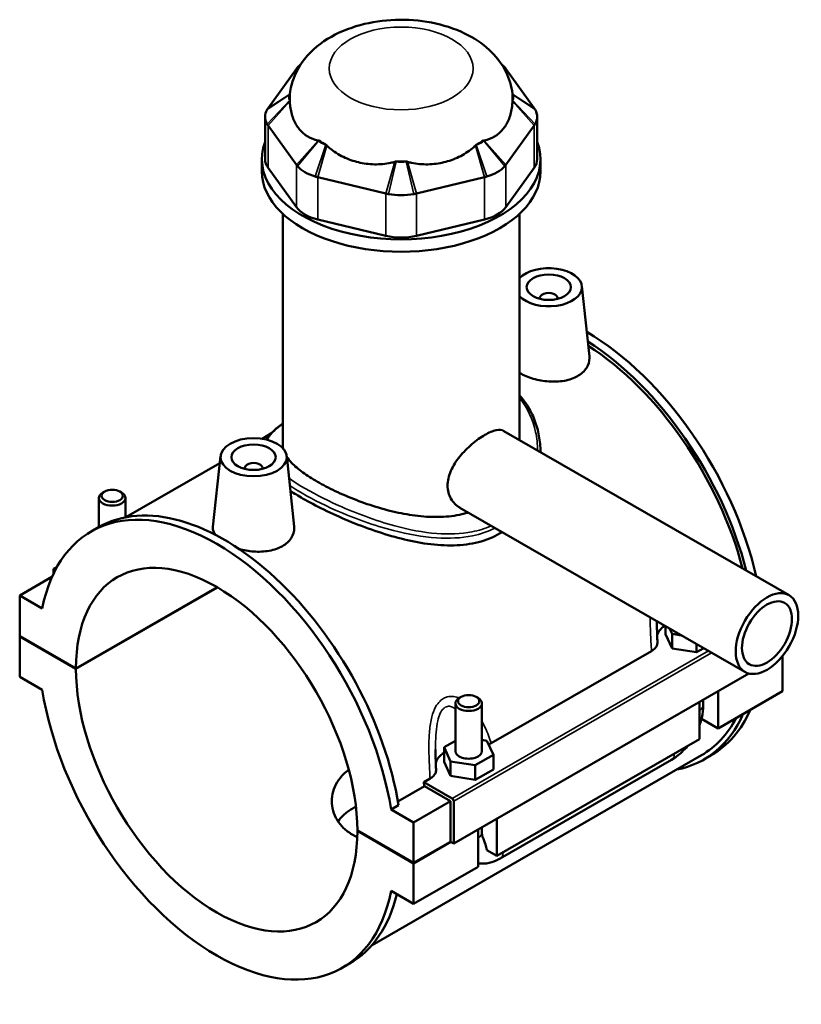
# Model space of a CAD drawing. Header units: millimetres. Extents: x 0 to 898, y -421 to 954.
# Tile 7 of 7: x 646 to 823, y 731 to 954. Entities that reach past the tile are written whole.
import ezdxf

# ---------------------------------------------------------------- set-up
doc = ezdxf.new("R2010")
doc.units = ezdxf.units.MM
doc.layers.add('Visible (ANSI)', color=7, linetype='Continuous', lineweight=50)
doc.layers.add('Visible Narrow (ANSI)', color=7, linetype='Continuous', lineweight=35)

msp = doc.modelspace()

# ---------------------------------------------------------------- linework, layer by layer
at = {"layer": 'Visible (ANSI)'}
for p, q in [((708.409, 942.57), (702.036, 933.71)), ((762.183, 933.71), (755.81, 942.57)), ((701.351, 931.727), (701.351, 922.162)), ((762.868, 931.727), (762.868, 922.162)), ((702.036, 929.743), (708.409, 920.884)), ((755.81, 920.884), (762.183, 929.743)), ((700.61, 919.366), (700.61, 922.162)), ((763.61, 919.366), (763.61, 922.162)), ((708.409, 911.318), (702.036, 920.178)), ((762.183, 920.178), (755.81, 911.318)), ((713.28, 918.079), (728.665, 914.409)), ((735.554, 914.409), (750.939, 918.079)), ((705.335, 857.524), (705.335, 909.81)), ((728.665, 904.843), (713.28, 908.513)), ((750.939, 908.513), (735.554, 904.843)), ((758.885, 858.667), (758.885, 909.81)), ((772.971, 893.477), (774.676, 877.568)), ((763.485, 890.759), (763.485, 890.572)), ((767.485, 890.759), (767.485, 890.572)), ((702.644, 860.098), (700.647, 858.948)), ((755.363, 860.695), (819.831, 823.57)), ((691.248, 855.038), (689.534, 839.051)), ((706.22, 855.038), (707.926, 839.129)), ((691.077, 853.437), (669.832, 841.203)), ((696.734, 852.133), (696.734, 852.319)), ((700.734, 852.133), (700.734, 852.319)), ((665.069, 847.012), (664.643, 846.765)), ((668.476, 847.012), (668.902, 846.765)), ((663.773, 839.001), (663.773, 845.548)), ((669.773, 841.192), (669.773, 845.548)), ((745.382, 843.363), (809.851, 806.238)), ((661.987, 837.974), (663.656, 838.935)), ((654.281, 829.993), (653.479, 829.531)), ((653.479, 829.531), (653.899, 829.29)), ((653.479, 828.452), (653.479, 829.531)), ((653.132, 827.699), (645.842, 823.502)), ((658.57, 807.016), (690.478, 825.39)), ((690.549, 825.349), (658.57, 806.934)), ((650.939, 820.567), (645.842, 823.502)), ((645.842, 823.502), (645.842, 814.345)), ((791.869, 814.756), (791.869, 816.593)), ((791.869, 814.756), (793.364, 811.544)), ((792.78, 816.069), (793.364, 814.814)), ((793.364, 814.814), (795.542, 814.478)), ((793.364, 811.544), (793.364, 814.814)), ((645.842, 814.345), (658.57, 807.016)), ((645.842, 814.264), (645.913, 814.304)), ((645.842, 814.264), (645.842, 805.107)), ((658.57, 806.934), (645.842, 814.264)), ((798.94, 810.684), (798.94, 812.521)), ((752.488, 790.092), (788.719, 810.955)), ((793.364, 811.544), (798.94, 810.684)), ((798.94, 810.684), (800.536, 811.602)), ((818.377, 809.86), (818.377, 801.849)), ((810.74, 805.876), (743.989, 767.436)), ((810.74, 805.882), (810.74, 805.876)), ((645.842, 805.107), (650.939, 802.172)), ((803.81, 801.885), (803.81, 793.461)), ((818.377, 801.849), (803.81, 793.461)), ((745.679, 800.592), (745.254, 800.344)), ((749.087, 800.592), (749.513, 800.344)), ((799.568, 791.018), (799.568, 799.442)), ((800.446, 798.771), (800.446, 799.948)), ((744.383, 799.127), (744.383, 788.336)), ((750.383, 799.127), (750.383, 788.336)), ((803.81, 793.461), (800.024, 795.641)), ((744.383, 790.68), (741.806, 789.196)), ((751.466, 790.687), (750.383, 790.854)), ((752.96, 787.475), (751.466, 790.687)), ((799.568, 791.018), (753.747, 764.632)), ((741.806, 789.196), (743.301, 785.985)), ((741.806, 785.926), (741.806, 789.196)), ((800.006, 787.384), (725.524, 744.492)), ((741.806, 785.926), (743.301, 782.715)), ((743.301, 782.715), (743.301, 785.985)), ((743.301, 785.985), (748.877, 785.124)), ((748.877, 785.124), (752.96, 787.475)), ((752.96, 784.205), (752.96, 787.475)), ((754.537, 764.058), (793.286, 786.373)), ((800.563, 786.417), (802.232, 787.378)), ((748.877, 781.854), (748.877, 785.124)), ((748.877, 781.854), (752.96, 784.205)), ((737.228, 781.304), (738.655, 782.126)), ((743.301, 782.715), (748.877, 781.854)), ((731.371, 776.938), (737.38, 780.398)), ((743.635, 777.614), (737.228, 781.304)), ((743.282, 777), (737.38, 780.398)), ((743.282, 777), (734.938, 772.195)), ((743.282, 767.844), (743.282, 777)), ((743.989, 767.436), (743.989, 777.002)), ((731.511, 776.091), (729.842, 775.13)), ((734.938, 772.195), (729.842, 775.13)), ((753.747, 773.056), (753.747, 764.632)), ((722.21, 770.368), (734.938, 763.039)), ((722.21, 770.286), (722.281, 770.327)), ((734.938, 762.957), (722.21, 770.286)), ((734.938, 763.039), (734.938, 772.195)), ((749.504, 762.189), (749.504, 770.612)), ((750.383, 771.118), (750.383, 769.941)), ((734.938, 763.039), (743.282, 767.844)), ((743.353, 767.803), (734.938, 762.957)), ((743.282, 767.844), (743.989, 767.436)), ((753.747, 764.632), (751.521, 765.913)), ((734.938, 753.8), (734.938, 762.957)), ((749.504, 762.189), (734.938, 753.8)), ((729.842, 756.735), (734.938, 753.8)), ((718.793, 739.329), (720.462, 740.29))]:
    msp.add_line(p, q, dxfattribs=at)
for centre, major_axis, ratio, start_param, end_param in [((716.724, 940.587), (-9, 0), 0.5758617, 5.6607199, 5.8189859), ((747.495, 940.587), (-9, 0), 0.5758617, 3.6057921, 3.7640581), ((710.351, 936.142), (-3.6, 0), 0.5758617, 5.9619866, 6.6043841), ((732.11, 936.142), (-25.2, 0), 0.5758617, 6.2380694, 6.3283012), ((753.868, 936.142), (3.6, 0), 0.5758617, 5.9619866, 6.6043841), ((732.11, 936.142), (25.2, 0), 0.5758617, 6.2380694, 6.3283012), ((710.351, 931.727), (-9, 0), 0.5758617, 5.9619866, 6.6043841), ((753.868, 931.727), (9, 0), 0.5758617, 5.9619866, 6.6043841), ((732.11, 922.162), (-31.5, 0), 0.5758617, 6.0657752, 9.642188), ((716.724, 927.282), (-3.6, 0), 0.5758617, 0.4641994, 1.1065969), ((732.11, 936.142), (25.2, 0), 0.5758617, 3.8818749, 3.9721067), ((747.495, 927.282), (-3.6, 0), 0.5758617, 2.0349957, 2.6773932), ((732.11, 936.142), (25.2, 0), 0.5758617, 5.4526712, 5.5429031), ((710.351, 922.162), (-9, 0), 0.5758617, 0, 0.3926991), ((732.11, 923.612), (-3.6, 0), 0.5758617, 1.2495976, 1.8919951), ((732.11, 936.142), (25.2, 0), 0.5758617, 4.6672731, 4.7575049), ((753.868, 922.162), (9, 0), 0.5758617, 5.8904862, 6.2831853), ((732.11, 919.366), (-31.5, 0), 0.5758617, 0, 3.1415927), ((716.724, 922.867), (9, 0), 0.5758617, 3.6057921, 4.2481896), ((747.495, 922.867), (9, 0), 0.5758617, 5.1765884, 5.8189859), ((732.11, 919.197), (9, 0), 0.5758617, 4.3911902, 5.0335877), ((716.724, 913.302), (-9, 0), 0.5758617, 0.3926991, 1.1780972), ((747.495, 913.302), (9, 0), 0.5758617, 5.1050881, 5.8904862), ((732.11, 909.632), (-9, 0), 0.5758617, 1.1780972, 1.9634954), ((765.485, 893.211), (7.5, 0), 0.5758617, 3.6364032, 8.9299674), ((765.485, 890.759), (-2, 0), 0.5758617, 2.9729035, 6.4518745), ((773.829, 836.7), (-28.403, 49.322), 0.5780931, 4.2201596, 5.4933515), ((772.16, 835.739), (28.403, -49.322), 0.5780931, 1.1219834, 2.3046252), ((772.16, 835.739), (-27.846, 48.355), 0.5780931, 4.2705392, 5.4424765), ((698.734, 852.319), (-2, 0), 0.5758617, 2.9729035, 6.4518745), ((690.39, 788.651), (-28.403, 49.322), 0.5780931, 4.1278945, 6.8715472), ((666.773, 845.548), (3, 0), 0.5758617, 2.360047, 7.0647309), ((692.059, 789.612), (-28.403, 49.322), 0.5780931, 4.1278945, 6.2831853), ((690.39, 788.651), (-22.456, 38.996), 0.5780931, 3.9300356, 7.0694061), ((797.446, 813.895), (-7.5, 0), 0.5758617, 5.5819745, 6.1525718), ((690.39, 788.651), (22.456, -38.996), 0.5780931, 3.9300356, 7.0694061), ((690.39, 788.651), (28.403, -49.322), 0.5780931, 4.1278945, 6.8715472), ((747.383, 799.127), (-3, 0), 0.5758617, 5.5016397, 10.2063236), ((773.829, 836.7), (28.403, -49.322), 0.5780931, 0, 0.3996067), ((772.16, 835.739), (28.403, -49.322), 0.5780931, 6.0848308, 6.682792), ((772.16, 835.739), (27.846, -48.355), 0.5780931, 0, 0.3492245), ((747.383, 788.336), (-3, 0), 0.5758617, 0, 3.1415927), ((747.383, 785.066), (-7.5, 0), 0.5758617, 5.5507827, 6.1525718), ((698.734, 793.456), (-27.846, 48.355), 0.5780931, 4.1319289, 4.1502614), ((743.635, 777.205), (0.25, -0.433), 0.5780931, 0.7873319, 2.3581282), ((692.059, 789.612), (28.403, -49.322), 0.5780931, 0, 0.5460328)]:
    msp.add_ellipse(centre, major_axis=major_axis, ratio=ratio, start_param=start_param, end_param=end_param, dxfattribs=at)
for centre, major_axis, ratio in [((765.485, 893.211), (-5, 0), 0.5758617), ((698.734, 854.772), (-7.5, 0), 0.5758617), ((698.734, 854.772), (-5, 0), 0.5758617), ((666.773, 846.038), (-2.4, 0), 0.5758617), ((814.841, 814.904), (-4.99, -8.666), 0.5780931), ((814.841, 814.904), (-3.992, -6.933), 0.5780931), ((747.383, 799.618), (-2.4, 0), 0.5758617)]:
    msp.add_ellipse(centre, major_axis=major_axis, ratio=ratio, dxfattribs=at)
for points, knots in [([(757.274, 936.949), (757.075, 938.686), (756.556, 940.354), (754.984, 943.544), (753.877, 945.015), (751.055, 947.869), (749.258, 949.128), (745.029, 951.372), (742.534, 952.243), (737.307, 953.41), (734.569, 953.689), (729.132, 953.649), (726.433, 953.337), (721.202, 952.095), (718.67, 951.163), (714.059, 948.567), (711.945, 946.922), (708.924, 943.078), (707.858, 941.088), (707.138, 938.237), (707.02, 937.597), (706.945, 936.949)], [0.8513112, 0.8513112, 0.8513112, 0.8513112, 1.0619114, 1.0619114, 1.3028846, 1.3028846, 1.6114684, 1.6114684, 1.9863637, 1.9863637, 2.3690266, 2.3690266, 2.7472286, 2.7472286, 3.1302564, 3.1302564, 3.5018295, 3.5018295, 3.7825112, 3.7825112, 3.8610778, 3.8610778, 3.8610778, 3.8610778]), ([(708.676, 942.907), (708.628, 942.852), (708.582, 942.796), (708.493, 942.684), (708.45, 942.627), (708.409, 942.57)], [0.321198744, 0.321198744, 0.321198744, 0.321198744, 0.356948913, 0.356948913, 0.392699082, 0.392699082, 0.392699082, 0.392699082]), ([(755.81, 942.57), (755.769, 942.627), (755.726, 942.684), (755.637, 942.796), (755.591, 942.852), (755.543, 942.907)], [-0.392699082, -0.392699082, -0.392699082, -0.392699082, -0.356948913, -0.356948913, -0.321198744, -0.321198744, -0.321198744, -0.321198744]), ([(706.939, 935.252), (706.945, 934.963), (706.961, 934.684), (707.068, 933.474), (707.274, 932.504), (707.904, 930.747), (708.328, 929.959), (708.788, 929.319), (709.249, 928.679), (709.831, 928.069), (711.162, 927.1), (711.911, 926.741), (712.863, 926.479), (713.083, 926.43), (713.312, 926.392)], [5.4257239, 5.4257239, 5.4257239, 5.4257239, 5.5225521, 5.5225521, 5.8835015, 5.8835015, 6.2444508, 6.2444508, 6.2444508, 6.6054001, 6.6054001, 6.9663495, 6.9663495, 7.0631777, 7.0631777, 7.0631777, 7.0631777]), ([(750.907, 926.392), (751.136, 926.43), (751.357, 926.479), (752.308, 926.741), (753.057, 927.1), (754.388, 928.069), (754.971, 928.679), (755.431, 929.319), (755.891, 929.959), (756.315, 930.747), (756.945, 932.504), (757.151, 933.474), (757.258, 934.684), (757.274, 934.963), (757.28, 935.252)], [5.4257239, 5.4257239, 5.4257239, 5.4257239, 5.5225521, 5.5225521, 5.8835015, 5.8835015, 6.2444508, 6.2444508, 6.2444508, 6.6054001, 6.6054001, 6.9663495, 6.9663495, 7.0631777, 7.0631777, 7.0631777, 7.0631777]), ([(702.036, 933.71), (701.995, 933.653), (701.956, 933.596), (701.881, 933.48), (701.845, 933.422), (701.811, 933.363)], [-0.392699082, -0.392699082, -0.392699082, -0.392699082, -0.356948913, -0.356948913, -0.321198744, -0.321198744, -0.321198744, -0.321198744]), ([(762.408, 933.363), (762.374, 933.422), (762.338, 933.48), (762.263, 933.596), (762.224, 933.653), (762.183, 933.71)], [0.321198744, 0.321198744, 0.321198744, 0.321198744, 0.356948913, 0.356948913, 0.392699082, 0.392699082, 0.392699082, 0.392699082]), ([(701.811, 930.091), (701.845, 930.032), (701.881, 929.974), (701.956, 929.858), (701.995, 929.801), (702.036, 929.743)], [0.321198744, 0.321198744, 0.321198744, 0.321198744, 0.356948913, 0.356948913, 0.392699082, 0.392699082, 0.392699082, 0.392699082]), ([(762.183, 929.743), (762.224, 929.801), (762.263, 929.858), (762.338, 929.974), (762.374, 930.032), (762.408, 930.091)], [-0.392699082, -0.392699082, -0.392699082, -0.392699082, -0.356948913, -0.356948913, -0.321198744, -0.321198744, -0.321198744, -0.321198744]), ([(715.311, 925.241), (715.548, 925.01), (715.791, 924.793), (716.894, 923.871), (717.935, 923.199), (720.157, 922.123), (721.338, 921.717), (722.449, 921.452), (723.561, 921.187), (724.808, 921.013), (727.32, 920.961), (728.587, 921.082), (730.039, 921.394), (730.366, 921.475), (730.696, 921.571)], [5.4257239, 5.4257239, 5.4257239, 5.4257239, 5.5225521, 5.5225521, 5.8835015, 5.8835015, 6.2444508, 6.2444508, 6.2444508, 6.6054001, 6.6054001, 6.9663495, 6.9663495, 7.0631777, 7.0631777, 7.0631777, 7.0631777]), ([(733.523, 921.571), (733.853, 921.475), (734.181, 921.394), (735.632, 921.082), (736.899, 920.961), (739.411, 921.013), (740.658, 921.187), (741.77, 921.452), (742.881, 921.717), (744.062, 922.123), (746.284, 923.199), (747.325, 923.871), (748.428, 924.793), (748.671, 925.01), (748.908, 925.241)], [5.4257239, 5.4257239, 5.4257239, 5.4257239, 5.5225521, 5.5225521, 5.8835015, 5.8835015, 6.2444508, 6.2444508, 6.2444508, 6.6054001, 6.6054001, 6.9663495, 6.9663495, 7.0631777, 7.0631777, 7.0631777, 7.0631777]), ([(708.409, 920.884), (708.45, 920.826), (708.493, 920.77), (708.582, 920.657), (708.628, 920.602), (708.676, 920.547)], [-0.392699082, -0.392699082, -0.392699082, -0.392699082, -0.356948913, -0.356948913, -0.321198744, -0.321198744, -0.321198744, -0.321198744]), ([(755.543, 920.547), (755.591, 920.602), (755.637, 920.657), (755.726, 920.77), (755.769, 920.826), (755.81, 920.884)], [0.321198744, 0.321198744, 0.321198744, 0.321198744, 0.356948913, 0.356948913, 0.392699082, 0.392699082, 0.392699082, 0.392699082]), ([(712.695, 918.233), (712.79, 918.205), (712.887, 918.178), (713.082, 918.127), (713.181, 918.102), (713.28, 918.079)], [0.321198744, 0.321198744, 0.321198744, 0.321198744, 0.356948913, 0.356948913, 0.392699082, 0.392699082, 0.392699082, 0.392699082]), ([(750.939, 918.079), (751.038, 918.102), (751.137, 918.127), (751.332, 918.178), (751.429, 918.205), (751.524, 918.233)], [-0.392699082, -0.392699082, -0.392699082, -0.392699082, -0.356948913, -0.356948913, -0.321198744, -0.321198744, -0.321198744, -0.321198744]), ([(728.665, 914.409), (728.764, 914.385), (728.864, 914.362), (729.065, 914.319), (729.166, 914.299), (729.268, 914.279)], [-0.392699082, -0.392699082, -0.392699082, -0.392699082, -0.356948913, -0.356948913, -0.321198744, -0.321198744, -0.321198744, -0.321198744]), ([(734.951, 914.279), (735.053, 914.299), (735.154, 914.319), (735.355, 914.362), (735.455, 914.385), (735.554, 914.409)], [0.321198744, 0.321198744, 0.321198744, 0.321198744, 0.356948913, 0.356948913, 0.392699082, 0.392699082, 0.392699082, 0.392699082]), ([(774.676, 877.568), (774.69, 877.442), (774.697, 877.317), (774.705, 876.449), (774.481, 875.653), (773.551, 874.223), (772.844, 873.591), (772.024, 873.118)], [4.81025427, 4.81025427, 4.81025427, 4.81025427, 4.86797352, 4.86797352, 5.21603007, 5.21603007, 5.56408661, 5.56408661, 5.56408661, 5.56408661]), ([(772.024, 873.118), (771.203, 872.646), (770.164, 872.272), (767.889, 871.857), (766.654, 871.813), (764.344, 871.979), (763.114, 872.199), (760.848, 872.863), (759.813, 873.305), (758.957, 873.798), (758.921, 873.819), (758.885, 873.84)], [0, 0, 0, 0, 0.3480565, 0.3480565, 0.6961131, 0.6961131, 1.0435674, 1.0435674, 1.3910217, 1.3910217, 1.4065725, 1.4065725, 1.4065725, 1.4065725]), ([(758.885, 868.809), (759.525, 868.083), (760.103, 867.311), (760.947, 865.978), (761.252, 865.44), (761.813, 864.321), (762.068, 863.74), (762.734, 861.997), (763.063, 860.805), (763.498, 858.391), (763.607, 857.17), (763.609, 855.946)], [25.0401219, 25.0401219, 25.0401219, 25.0401219, 25.3894936, 25.3894936, 25.6151084, 25.6151084, 25.8471043, 25.8471043, 26.2986542, 26.2986542, 26.7451456, 26.7451456, 26.7451456, 26.7451456]), ([(701.56, 858.773), (701.733, 859.033), (701.928, 859.29), (702.421, 859.874), (702.732, 860.2), (703.411, 860.844), (703.775, 861.162), (704.533, 861.776), (704.921, 862.072), (705.335, 862.373)], [17.74468277, 17.74468277, 17.74468277, 17.74468277, 17.95158482, 17.95158482, 18.2179907, 18.2179907, 18.47525647, 18.47525647, 18.71052621, 18.71052621, 18.71052621, 18.71052621]), ([(745.382, 843.363), (745.378, 843.365), (745.374, 843.368), (744.576, 843.83), (743.849, 844.537), (742.858, 846.284), (742.601, 847.322), (742.601, 849.398), (742.858, 850.558), (743.849, 852.833), (744.576, 853.951), (746.163, 855.912), (747.132, 856.891), (749.124, 858.586), (750.145, 859.302), (751.939, 860.335), (752.82, 860.714), (754.304, 861.023), (754.912, 860.955), (755.363, 860.695)], [2.2820593, 2.2820593, 2.2820593, 2.2820593, 2.2840282, 2.2840282, 2.6648906, 2.6648906, 3.0457531, 3.0457531, 3.4266155, 3.4266155, 3.807478, 3.807478, 4.1880538, 4.1880538, 4.5686296, 4.5686296, 4.9492054, 4.9492054, 5.3278123, 5.3278123, 5.3278123, 5.3278123]), ([(747.302, 842.258), (747.2, 842.227), (747.098, 842.196), (745.52, 841.742), (743.932, 841.469), (740.636, 841.217), (738.925, 841.238), (735.493, 841.516), (733.772, 841.773), (730.45, 842.436), (728.73, 842.866), (725.297, 843.882), (723.584, 844.468), (720.285, 845.735), (718.695, 846.417), (715.745, 847.81), (714.384, 848.521), (711.969, 849.912), (710.843, 850.633), (708.869, 852.075), (708.021, 852.797), (706.903, 853.963), (706.535, 854.416), (706.239, 854.861)], [0.4776105, 0.4776105, 0.4776105, 0.4776105, 0.5133642, 0.5133642, 1.0267285, 1.0267285, 1.5400927, 1.5400927, 2.053457, 2.053457, 2.565848, 2.565848, 3.0782389, 3.0782389, 3.5906299, 3.5906299, 4.1030209, 4.1030209, 4.6154119, 4.6154119, 5.1278028, 5.1278028, 5.4603119, 5.4603119, 5.4603119, 5.4603119]), ([(754.383, 837.504), (752.943, 836.675), (751.328, 836.021), (747.841, 835.129), (745.97, 834.889), (742.097, 834.784), (740.09, 834.917), (736.07, 835.462), (734.056, 835.873), (730.173, 836.851), (728.162, 837.453), (724.139, 838.824), (722.127, 839.593), (718.244, 841.215), (716.369, 842.07), (712.881, 843.784), (711.269, 844.643), (708.858, 846.031), (707.927, 846.6), (707.064, 847.164)], [0, 0, 0, 0, 0.6109084, 0.6109084, 1.2218167, 1.2218167, 1.8327251, 1.8327251, 2.4436335, 2.4436335, 3.0516077, 3.0516077, 3.659582, 3.659582, 4.2675563, 4.2675563, 4.8755305, 4.8755305, 5.2905117, 5.2905117, 5.2905117, 5.2905117]), ([(690.029, 837.254), (689.695, 837.759), (689.527, 838.278), (689.52, 838.863), (689.524, 838.957), (689.535, 839.051)], [4.57629419, 4.57629419, 4.57629419, 4.57629419, 4.86797352, 4.86797352, 4.92311764, 4.92311764, 4.92311764, 4.92311764]), ([(707.925, 839.129), (707.939, 839.003), (707.946, 838.878), (707.954, 838.01), (707.731, 837.214), (706.8, 835.783), (706.093, 835.151), (705.273, 834.679)], [7.59229757, 7.59229757, 7.59229757, 7.59229757, 7.65001683, 7.65001683, 7.99807338, 7.99807338, 8.34612992, 8.34612992, 8.34612992, 8.34612992]), ([(705.273, 834.679), (704.453, 834.206), (703.413, 833.833), (701.138, 833.417), (699.903, 833.374), (697.665, 833.534), (696.515, 833.733), (695.441, 834.031)], [2.7820433, 2.7820433, 2.7820433, 2.7820433, 3.1300999, 3.1300999, 3.4781564, 3.4781564, 3.8041402, 3.8041402, 3.8041402, 3.8041402]), ([(790.072, 812.945), (790.059, 813.251), (790.045, 813.557), (790.021, 814.169), (790.009, 814.475), (789.988, 815.086), (789.979, 815.391), (789.963, 816), (789.957, 816.304), (789.949, 816.91), (789.946, 817.211), (789.946, 817.512)], [0.54782448, 0.54782448, 0.54782448, 0.54782448, 0.64636981, 0.64636981, 0.74491514, 0.74491514, 0.84346047, 0.84346047, 0.9420058, 0.9420058, 1.04055113, 1.04055113, 1.04055113, 1.04055113]), ([(788.719, 810.955), (789.008, 811.122), (789.256, 811.31), (789.66, 811.72), (789.814, 811.94), (790.033, 812.422), (790.084, 812.683), (790.072, 812.945)], [-0.44052101, -0.44052101, -0.44052101, -0.44052101, -0.31759651, -0.31759651, -0.19482912, -0.19482912, -0.05807867, -0.05807867, -0.05807867, -0.05807867]), ([(799.568, 794.196), (799.774, 794.753), (799.948, 795.318), (800.318, 796.846), (800.446, 797.814), (800.446, 798.771)], [4.21285195, 4.21285195, 4.21285195, 4.21285195, 4.39822972, 4.39822972, 4.71238898, 4.71238898, 4.71238898, 4.71238898]), ([(740.009, 784.115), (739.995, 784.421), (739.982, 784.728), (739.957, 785.34), (739.946, 785.645), (739.925, 786.257), (739.916, 786.562), (739.9, 787.171), (739.894, 787.475), (739.885, 788.08), (739.883, 788.382), (739.883, 788.682)], [0.54753436, 0.54753436, 0.54753436, 0.54753436, 0.64607971, 0.64607971, 0.74462506, 0.74462506, 0.84317041, 0.84317041, 0.94171576, 0.94171576, 1.04026112, 1.04026112, 1.04026112, 1.04026112]), ([(793.286, 786.373), (794.115, 786.85), (794.889, 787.445), (796.035, 788.534), (796.443, 788.974), (796.827, 789.44)], [3.14159265, 3.14159265, 3.14159265, 3.14159265, 3.45575192, 3.45575192, 3.64408528, 3.64408528, 3.64408528, 3.64408528]), ([(722.186, 768.917), (721.776, 769.096), (721.387, 769.291), (720.32, 769.906), (719.663, 770.389), (718.509, 771.493), (718.012, 772.112), (717.215, 773.438), (716.915, 774.145), (716.522, 775.583), (716.43, 776.314), (716.43, 778.434), (716.817, 779.949), (718.012, 781.951), (718.509, 782.576), (719.451, 783.482), (719.848, 783.806), (720.269, 784.099)], [2.2295929, 2.2295929, 2.2295929, 2.2295929, 2.3843788, 2.3843788, 2.6823427, 2.6823427, 2.9803067, 2.9803067, 3.2782706, 3.2782706, 3.5762345, 3.5762345, 4.1724961, 4.1724961, 4.4706269, 4.4706269, 4.6593668, 4.6593668, 4.6593668, 4.6593668]), ([(738.655, 782.126), (738.945, 782.292), (739.193, 782.481), (739.597, 782.891), (739.751, 783.11), (739.97, 783.592), (740.021, 783.854), (740.009, 784.115)], [-0.44052101, -0.44052101, -0.44052101, -0.44052101, -0.31759651, -0.31759651, -0.19482912, -0.19482912, -0.05807867, -0.05807867, -0.05807867, -0.05807867]), ([(721.888, 775.731), (721.587, 775.589), (721.297, 775.438), (720.322, 774.876), (719.666, 774.398), (718.618, 773.413), (718.199, 772.928), (717.844, 772.413)], [4.63609159, 4.63609159, 4.63609159, 4.63609159, 4.75288814, 4.75288814, 5.04997735, 5.04997735, 5.29315004, 5.29315004, 5.29315004, 5.29315004]), ([(750.383, 769.941), (750.383, 769.841), (750.386, 769.747), (750.398, 769.571), (750.407, 769.49), (750.428, 769.34), (750.441, 769.272), (750.469, 769.151), (750.483, 769.098), (750.513, 769.006), (750.527, 768.968), (750.541, 768.936)], [1.57079633, 1.57079633, 1.57079633, 1.57079633, 1.6466565, 1.6466565, 1.72251668, 1.72251668, 1.79837686, 1.79837686, 1.87423703, 1.87423703, 1.95009721, 1.95009721, 1.95009721, 1.95009721]), ([(750.541, 768.936), (750.795, 768.344), (751.022, 767.755), (751.317, 766.824), (751.43, 766.402), (751.512, 765.965), (751.517, 765.939), (751.521, 765.913)], [0.23169079, 0.23169079, 0.23169079, 0.23169079, 0.41096217, 0.41096217, 0.53797345, 0.53797345, 0.54599916, 0.54599916, 0.54599916, 0.54599916]), ([(749.504, 762.974), (749.746, 762.934), (749.988, 762.909), (751.04, 762.862), (751.833, 762.981), (753.267, 763.41), (753.917, 763.702), (754.537, 764.058)], [2.57223819, 2.57223819, 2.57223819, 2.57223819, 2.64878305, 2.64878305, 2.90673289, 2.90673289, 3.14159265, 3.14159265, 3.14159265, 3.14159265])]:
    msp.add_open_spline(points, degree=3, knots=knots, dxfattribs=at)
for points in [[(706.939, 936.879), (706.937, 936.854), (706.936, 936.826), (706.935, 936.796)], [(706.935, 935.487), (706.936, 935.411), (706.937, 935.332), (706.939, 935.252)], [(706.945, 936.949), (706.943, 936.926), (706.941, 936.902), (706.939, 936.879)], [(757.28, 936.879), (757.279, 936.902), (757.276, 936.926), (757.274, 936.949)], [(757.284, 936.796), (757.283, 936.826), (757.282, 936.854), (757.28, 936.879)], [(757.28, 935.252), (757.282, 935.332), (757.283, 935.411), (757.284, 935.487)], [(713.312, 926.392), (713.376, 926.381), (713.44, 926.368), (713.505, 926.353)], [(750.714, 926.353), (750.779, 926.368), (750.843, 926.381), (750.907, 926.392)], [(715.112, 925.428), (715.178, 925.367), (715.245, 925.305), (715.311, 925.241)], [(748.908, 925.241), (748.975, 925.305), (749.041, 925.367), (749.107, 925.428)], [(730.696, 921.571), (730.788, 921.597), (730.88, 921.622), (730.973, 921.645)], [(733.246, 921.645), (733.339, 921.622), (733.431, 921.597), (733.523, 921.571)], [(705.417, 856.733), (705.361, 857.001), (705.335, 857.264), (705.335, 857.524)], [(754.957, 837.849), (754.768, 837.73), (754.577, 837.615), (754.383, 837.504)], [(751.879, 789.798), (752.096, 789.885), (752.3, 789.983), (752.488, 790.092)]]:
    msp.add_open_spline(points, degree=3, dxfattribs=at)
at = {"layer": 'Visible Narrow (ANSI)'}
for p, q in [((708.409, 942.57), (708.999, 942.952)), ((708.676, 942.907), (709.154, 943.206)), ((755.065, 943.206), (755.543, 942.907)), ((755.22, 942.952), (755.81, 942.57)), ((706.935, 936.796), (701.811, 933.363)), ((701.811, 930.091), (706.935, 935.487)), ((706.939, 936.879), (702.036, 933.71)), ((702.036, 929.743), (706.939, 935.252)), ((762.183, 933.71), (757.28, 936.879)), ((757.28, 935.252), (762.183, 929.743)), ((762.408, 933.363), (757.284, 936.796)), ((757.284, 935.487), (762.408, 930.091)), ((702.036, 920.178), (702.036, 929.743)), ((762.183, 929.743), (762.183, 920.178)), ((713.312, 926.392), (708.409, 920.884)), ((713.505, 926.353), (708.676, 920.547)), ((755.543, 920.547), (750.714, 926.353)), ((755.81, 920.884), (750.907, 926.392)), ((712.695, 918.233), (715.112, 925.428)), ((713.28, 918.079), (715.311, 925.241)), ((748.908, 925.241), (750.939, 918.079)), ((749.107, 925.428), (751.524, 918.233)), ((730.973, 921.645), (729.268, 914.279)), ((734.951, 914.279), (733.246, 921.645)), ((708.409, 920.884), (708.409, 911.318)), ((730.696, 921.571), (728.665, 914.409)), ((735.554, 914.409), (733.523, 921.571)), ((755.81, 911.318), (755.81, 920.884)), ((713.28, 908.513), (713.28, 918.079)), ((750.939, 918.079), (750.939, 908.513)), ((728.665, 914.409), (728.665, 904.843)), ((735.554, 904.843), (735.554, 914.409)), ((801.596, 810.992), (743.635, 777.614)), ((743.989, 777.002), (802.305, 810.584))]:
    msp.add_line(p, q, dxfattribs=at)
msp.add_ellipse((732.11, 942.666), major_axis=(-16.258, 0), ratio=0.5758617, dxfattribs=at)
for centre, major_axis, ratio, start_param, end_param in [((797.446, 798.771), (3, 0), 0.5758617, 5.4977871, 6.2831853), ((791.789, 788.973), (1.497, -2.6), 0.5780931, 0, 0.7911844), ((747.383, 769.941), (3, 0), 0.5758617, 5.4977871, 6.2831853), ((753.04, 766.658), (1.497, -2.6), 0.5780931, 0, 0.7911844)]:
    msp.add_ellipse(centre, major_axis=major_axis, ratio=ratio, start_param=start_param, end_param=end_param, dxfattribs=at)
for points, knots in [([(758.884, 868.192), (760.691, 865.932), (761.91, 863.266), (762.799, 859.105), (762.946, 857.716), (762.952, 856.324)], [25.1553017, 25.1553017, 25.1553017, 25.1553017, 26.2407379, 26.2407379, 26.7654942, 26.7654942, 26.7654942, 26.7654942]), ([(701.792, 858.716), (702.067, 859.219), (702.45, 859.727), (703.565, 860.913), (704.367, 861.6), (705.335, 862.319)], [17.6297562, 17.6297562, 17.6297562, 17.6297562, 18.0881584, 18.0881584, 18.6712785, 18.6712785, 18.6712785, 18.6712785]), ([(752.491, 839.271), (751.123, 838.658), (749.653, 838.2), (745.607, 837.404), (742.918, 837.313), (737.061, 837.771), (733.869, 838.391), (726.307, 840.438), (721.928, 842.083), (714.777, 845.295), (711.874, 846.802), (708.47, 848.85), (707.575, 849.428), (706.763, 849.994)], [9.946356, 9.946356, 9.946356, 9.946356, 10.4844147, 10.4844147, 11.3583031, 11.3583031, 12.3357838, 12.3357838, 13.6809996, 13.6809996, 14.7396211, 14.7396211, 15.1625989, 15.1625989, 15.1625989, 15.1625989]), ([(706.939, 848.346), (707.521, 847.958), (708.139, 847.566), (711.255, 845.685), (714.202, 844.168), (721.476, 840.957), (725.939, 839.332), (733.66, 837.341), (736.922, 836.752), (742.917, 836.36), (745.672, 836.485), (750.068, 837.389), (751.798, 837.97), (753.382, 838.757)], [-15.0203288, -15.0203288, -15.0203288, -15.0203288, -14.7396211, -14.7396211, -13.6809996, -13.6809996, -12.3357838, -12.3357838, -11.3583031, -11.3583031, -10.4844147, -10.4844147, -9.8634929, -9.8634929, -9.8634929, -9.8634929]), ([(788.446, 818.565), (788.445, 818.446), (788.445, 818.327), (788.443, 817.181), (788.469, 816.16), (788.562, 813.729), (788.64, 812.329), (788.719, 810.955)], [-1.18974818, -1.18974818, -1.18974818, -1.18974818, -1.15635283, -1.15635283, -0.86778265, -0.86778265, -0.46218942, -0.46218942, -0.46218942, -0.46218942]), ([(745.231, 800.331), (744.834, 800.495), (744.426, 800.612), (743.523, 800.735), (743.027, 800.714), (742.253, 800.51), (741.964, 800.391), (741.689, 800.233), (741.414, 800.075), (741.154, 799.878), (740.528, 799.275), (740.193, 798.818), (739.543, 797.636), (739.264, 796.875), (738.787, 795.066), (738.626, 793.996), (738.419, 791.743), (738.382, 790.556), (738.38, 788.352), (738.406, 787.33), (738.499, 784.9), (738.577, 783.5), (738.655, 782.126)], [-2.7966593, -2.7966593, -2.7966593, -2.7966593, -2.6414481, -2.6414481, -2.4550074, -2.4550074, -2.3384819, -2.3384819, -2.3384819, -2.2219565, -2.2219565, -2.0355158, -2.0355158, -1.7931428, -1.7931428, -1.4871275, -1.4871275, -1.1560659, -1.1560659, -0.8674821, -0.8674821, -0.4618993, -0.4618993, -0.4618993, -0.4618993]), ([(739.883, 788.682), (739.883, 789.027), (739.885, 789.371), (739.905, 790.696), (739.942, 791.674), (740.1, 793.504), (740.214, 794.361), (740.535, 795.782), (740.718, 796.369), (741.136, 797.256), (741.35, 797.59), (741.745, 798.011), (741.908, 798.143), (742.08, 798.242), (742.251, 798.341), (742.431, 798.406), (742.911, 798.49), (743.218, 798.455), (743.814, 798.245), (744.103, 798.075), (744.383, 797.855)], [1.0402611, 1.0402611, 1.0402611, 1.0402611, 1.1560659, 1.1560659, 1.4871275, 1.4871275, 1.7931428, 1.7931428, 2.0355158, 2.0355158, 2.2219565, 2.2219565, 2.3384819, 2.3384819, 2.3384819, 2.4550074, 2.4550074, 2.6414481, 2.6414481, 2.8221608, 2.8221608, 2.8221608, 2.8221608]), ([(752.488, 790.092), (752.115, 791.296), (751.667, 792.482), (750.897, 794.116), (750.649, 794.6), (750.383, 795.072)], [-4.21506449, -4.21506449, -4.21506449, -4.21506449, -3.80948173, -3.80948173, -3.63468305, -3.63468305, -3.63468305, -3.63468305])]:
    msp.add_open_spline(points, degree=3, knots=knots, dxfattribs=at)
msp.add_open_spline([(789.946, 817.512), (789.946, 817.575), (789.946, 817.638), (789.946, 817.7)], degree=3, dxfattribs=at)

doc.saveas('drawing.dxf')
